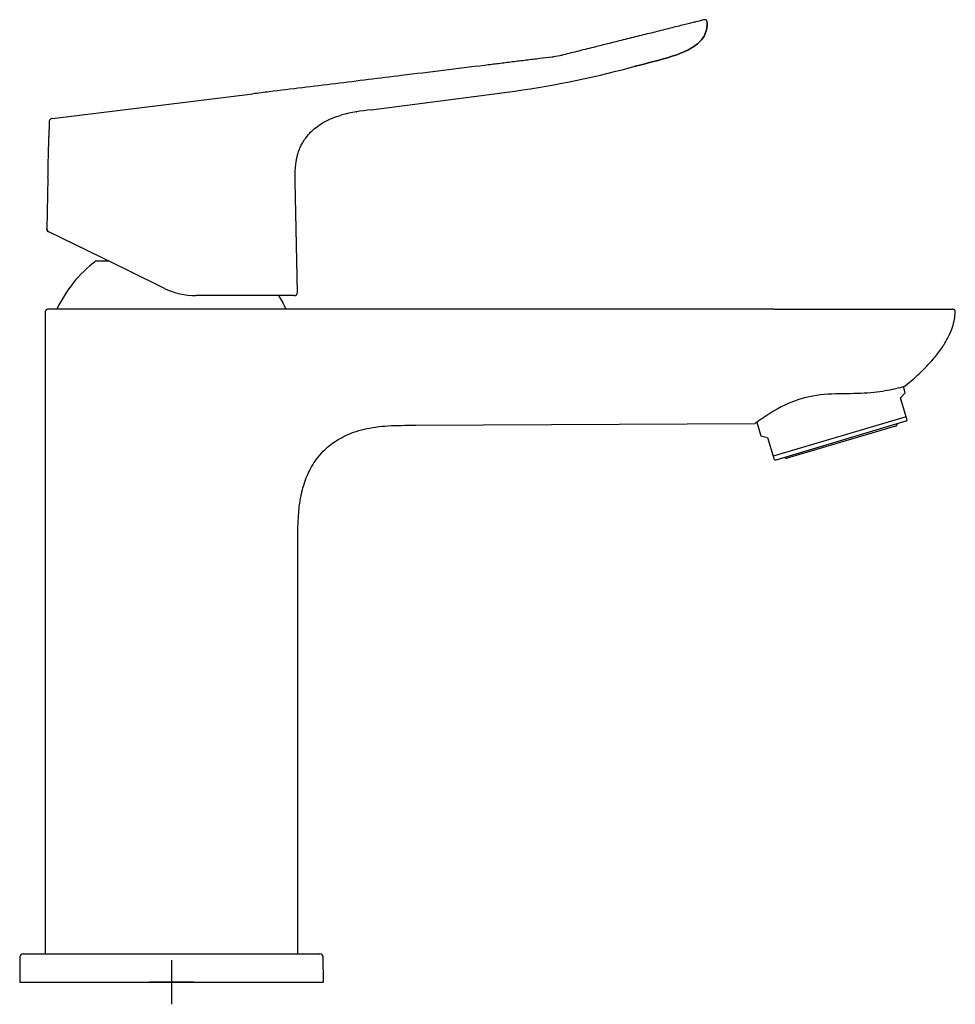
# Model space of a CAD drawing. Header units: millimetres. Extents: x -18 to 318, y -35 to 455.
# Tile 3 of 3: x 170 to 318, y 299 to 455. Entities that reach past the tile are written whole.
import ezdxf

# ---------------------------------------------------------------- set-up
doc = ezdxf.new("R2010")
doc.units = ezdxf.units.MM
doc.layers.add('DV2_Standard', color=7, linetype='Continuous')
doc.layers.add('Standard', color=7, linetype='Continuous')

# ---------------------------------------------------------------- blocks, each defined once
blk = doc.blocks.new('SEANNOT_GROUP1')
at = {"layer": 'Standard', "color": 136}
for p, q in [((193.61, 305.97), (193.61, 298.97)), ((197.11, 302.47), (190.11, 302.47))]:
    blk.add_line(p, q, dxfattribs=at)
blk = doc.blocks.new('SE1')
at = {"layer": 'DV2_Standard', "color": 7}
for p, q in [((255.1, 449.17), (254.12, 448.99)), ((265.17, 447.02), (265.89, 447.21)), ((265.89, 447.21), (266.86, 447.46)), ((174.75, 439.24), (206.48, 443.14)), ((225.22, 440.61), (245.53, 443.24)), ((174.24, 438.69), (174.19, 436.36)), ((174.06, 429.89), (173.89, 421.64)), ((213.57, 411.7), (213.21, 429.26)), ((173.9, 421.64), (173.9, 421.74)), ((186.65, 415.2), (174.18, 421.29)), ((181.67, 416.68), (183.58, 416.68)), ((192.51, 412.34), (186.65, 415.2)), ((200.46, 411.19), (197.49, 411.19)), ((213.07, 411.19), (200.46, 411.19)), ((173.62, 408.55), (173.62, 306.97)), ((289.06, 409.04), (174.13, 409.04)), ((289.06, 409.04), (317.24, 409.04)), ((309.8, 395.8), (309.5, 396.81)), ((309.8, 395.8), (309.04, 395)), ((309.93, 392.01), (309.04, 395)), ((309.93, 392.01), (288.89, 385.75)), ((309.9, 391.29), (310.08, 391.48)), ((310.08, 391.48), (309.93, 392.01)), ((232.24, 390.65), (286.05, 390.93)), ((286.28, 391.13), (286.92, 388.99)), ((309.9, 391.29), (289.3, 385.16)), ((308.25, 390.54), (291.09, 385.43)), ((286.92, 388.99), (288, 388.74)), ((288, 388.74), (288.89, 385.75)), ((288.89, 385.75), (289.04, 385.22)), ((289.04, 385.22), (289.3, 385.16)), ((213.62, 306.97), (213.62, 372.1)), ((169.62, 306.47), (169.58, 302.47)), ((170.13, 306.97), (186.71, 306.97)), ((186.71, 306.97), (200.53, 306.97)), ((200.53, 306.97), (217.11, 306.97)), ((217.66, 302.47), (217.62, 306.47)), ((169.58, 302.47), (217.65, 302.47))]:
    blk.add_line(p, q, dxfattribs=at)
for centre, radius, start, end in [((226.18, 596.77), 154.74, 277.1801, 284.591), ((228.6, 407.68), 33.11, 95.864, 104.057), ((174.38, 421.74), 0.5, 192.2325, 243.7864), ((174.4, 421.74), 0.5, 183.9409, 240.395), ((174.31, 421.71), 0.442, 202.0425, 244.881), ((193.62, 400.64), 20, 126.6911, 155.1654), ((197.49, 422.56), 11.37, 244.0002, 270), ((213.07, 411.69), 0.5, 270, 1.2471), ((193.62, 400.64), 20, 24.8346, 31.8903), ((317.71, 408.64), 0.102, 265.9702, 272.2881), ((306.31, 405.76), 9.51, 285.3986, 291.5072), ((299.83, 374.44), 21.43, 108.7245, 124.903), ((306.21, 363.82), 33.8, 123.4675, 126.6818), ((308.14, 390.92), 0.4, 286.57, 354.5457), ((290.98, 385.81), 0.4, 218.5943, 286.57), ((170.12, 306.47), 0.5, 90, 179.5), ((217.12, 306.47), 0.5, 0.5, 90)]:
    blk.add_arc(centre, radius, start, end, dxfattribs=at)
for points, knots in [([(277.9, 454.86), (277.9, 454.86), (277.9, 454.86), (277.9, 454.85), (277.89, 454.85), (277.86, 454.85), (277.78, 454.83), (277.68, 454.8), (277.3, 454.71), (277.03, 454.64), (276.46, 454.5), (276.24, 454.44), (275.75, 454.32), (275.48, 454.25), (274.89, 454.1), (274.57, 454.03), (273.89, 453.86), (273.53, 453.77), (272.41, 453.49), (271.61, 453.29), (269.97, 452.88), (269.13, 452.67), (267.87, 452.36), (267.03, 452.14), (265.77, 451.83), (263.55, 451.28), (261.78, 450.84), (259.54, 450.28), (258.66, 450.06), (256.96, 449.64), (256.08, 449.41), (255.19, 449.19), (255.1, 449.17)], [0, 0, 0, 0, 0.0096197, 0.0487677, 0.0879158, 0.1270638, 0.1270638, 0.2053598, 0.2053598, 0.2836558, 0.2836558, 0.3228039, 0.3228039, 0.3619519, 0.3619519, 0.4010999, 0.4010999, 0.4402479, 0.4402479, 0.518544, 0.518544, 0.59684, 0.59684, 0.635988, 0.675136, 0.7142841, 0.837568, 0.837568, 0.918784, 0.918784, 0.9924027, 1, 1, 1, 1]), ([(266.86, 447.46), (268.04, 447.76), (269.22, 448.06), (271.57, 448.69), (272.75, 449.02), (274.45, 449.66), (275.01, 449.9), (276.08, 450.46), (276.6, 450.8), (277.51, 451.62), (277.9, 452.11), (278.37, 453.24), (278.45, 453.86), (278.42, 454.48)], [0, 0, 0, 0, 0.25, 0.25, 0.5, 0.5, 0.625, 0.625, 0.75, 0.75, 0.875, 0.875, 1, 1, 1, 1]), ([(278.42, 454.48), (278.45, 453.86), (278.37, 453.24), (277.9, 452.11), (277.51, 451.62), (276.6, 450.8), (276.08, 450.46), (275.01, 449.9), (274.45, 449.66), (272.75, 449.02), (271.57, 448.69), (269.22, 448.06), (268.04, 447.76), (266.86, 447.46)], [0, 0, 0, 0, 0.125, 0.125, 0.25, 0.25, 0.375, 0.375, 0.5, 0.5, 0.75, 0.75, 1, 1, 1, 1]), ([(278.42, 454.48), (278.42, 454.56), (278.41, 454.65), (278.34, 454.77), (278.28, 454.82), (278.2, 454.86), (278.07, 454.89), (277.98, 454.87), (277.9, 454.86)], [0, 0, 0, 0, 0.275344, 0.389293, 0.495865, 0.603347, 0.719612, 1, 1, 1, 1]), ([(254.12, 448.99), (254.04, 448.98), (253.31, 448.89), (252.59, 448.8), (251.22, 448.63), (250.49, 448.55), (249.04, 448.37), (247.59, 448.19), (245.41, 447.92), (239.57, 447.2), (232.7, 446.36), (224.81, 445.39), (219.57, 444.75), (216.08, 444.32), (212.59, 443.89), (210.85, 443.68), (208.23, 443.36), (207.35, 443.25), (206.48, 443.14)], [0, 0, 0, 0, 0.005352, 0.045702, 0.045702, 0.091405, 0.091405, 0.137107, 0.18281, 0.228512, 0.505348, 0.615271, 0.725193, 0.835116, 0.835116, 0.945039, 0.945039, 1, 1, 1, 1]), ([(213.21, 429.26), (213.2, 429.73), (213.19, 430.46), (213.24, 431.55), (213.34, 432.39), (213.47, 433.07), (213.63, 433.7), (213.85, 434.34), (214.16, 435.03), (214.57, 435.75), (215.12, 436.51), (215.84, 437.28), (216.75, 438.04), (217.84, 438.73), (219.15, 439.35), (220.02, 439.62), (220.55, 439.79)], [0, 0, 0, 0, 0.091297, 0.167177, 0.227634, 0.272648, 0.312366, 0.366222, 0.41618, 0.474375, 0.540809, 0.615733, 0.699164, 0.791014, 0.891444, 1, 1, 1, 1]), ([(222.9, 440.28), (222.9, 440.28), (222.9, 440.28), (222.9, 440.28), (222.9, 440.28), (222.9, 440.28), (222.91, 440.28), (222.93, 440.28), (222.95, 440.29), (222.96, 440.29)], [0, 0, 0, 0, 0.000119, 0.000549, 0.002124, 0.017982, 0.049129, 0.326613, 1, 1, 1, 1]), ([(174.75, 439.25), (174.67, 439.23), (174.54, 439.2), (174.37, 439.08), (174.27, 438.9), (174.25, 438.77), (174.25, 438.69)], [0, 0, 0, 0, 0.266204, 0.500181, 0.733995, 1, 1, 1, 1]), ([(174.06, 429.89), (174.06, 429.89), (174.07, 430.25), (174.09, 431.45), (174.11, 432.3), (174.15, 433.99), (174.17, 434.84), (174.19, 436.05), (174.2, 436.4), (174.2, 436.4), (174.2, 436.4), (174.2, 436.4)], [0, 0, 0, 0, 0.249972, 0.249972, 0.499943, 0.499943, 0.749915, 0.749915, 0.999886, 0.999886, 1, 1, 1, 1]), ([(174.13, 409.04), (174.05, 409.04), (173.95, 409.03), (173.82, 408.97), (173.75, 408.91), (173.69, 408.84), (173.64, 408.72), (173.63, 408.62), (173.63, 408.54)], [0, 0, 0, 0, 0.270533, 0.388159, 0.500012, 0.611863, 0.729484, 1, 1, 1, 1]), ([(309.75, 396.92), (310.22, 397.28), (311.26, 398.11), (312.93, 399.69), (314.53, 401.47), (315.79, 403.16), (316.7, 404.72), (317.27, 406.13), (317.6, 407.43), (317.68, 408.18), (317.71, 408.6)], [0, 0, 0, 0, 0.110468, 0.295268, 0.461941, 0.606719, 0.729404, 0.832792, 0.921419, 1, 1, 1, 1]), ([(317.7, 408.54), (317.71, 408.62), (317.71, 408.72), (317.66, 408.84), (317.6, 408.92), (317.53, 408.97), (317.41, 409.03), (317.31, 409.04), (317.23, 409.04)], [0, 0, 0, 0, 0.271809, 0.388047, 0.498063, 0.608479, 0.725756, 1, 1, 1, 1]), ([(308.83, 396.59), (308.22, 396.42), (307.33, 396.2), (305.06, 395.84), (303.7, 395.72), (300.72, 395.64), (299.14, 395.67), (295.95, 395.46), (294.37, 395.2), (292.95, 394.74)], [0, 0, 0, 0, 0.25, 0.25, 0.5, 0.5, 0.75, 0.75, 1, 1, 1, 1]), ([(213.62, 372.08), (213.62, 372.85), (213.62, 374.05), (213.68, 375.88), (213.8, 377.36), (213.95, 378.54), (214.11, 379.43), (214.31, 380.33), (214.6, 381.4), (215.09, 382.74), (215.75, 384.06), (216.6, 385.36), (217.53, 386.46), (218.58, 387.43), (219.69, 388.23), (220.98, 388.96), (222.47, 389.59), (224.13, 390.07), (225.97, 390.41), (227.95, 390.6), (230.11, 390.66), (231.46, 390.66), (232.28, 390.65)], [0, 0, 0, 0, 0.067464, 0.125274, 0.173282, 0.211669, 0.240315, 0.260284, 0.300736, 0.346616, 0.397932, 0.443029, 0.496317, 0.536482, 0.580343, 0.628054, 0.679694, 0.735484, 0.795391, 0.859485, 0.927708, 1, 1, 1, 1])]:
    blk.add_open_spline(points, degree=3, knots=knots, dxfattribs=at)

msp = doc.modelspace()

# ---------------------------------------------------------------- block references
at = {"layer": 'Standard'}
for name in ['SE1', 'SEANNOT_GROUP1']:
    msp.add_blockref(name, (0, 0), dxfattribs=at)

doc.saveas('drawing.dxf')
